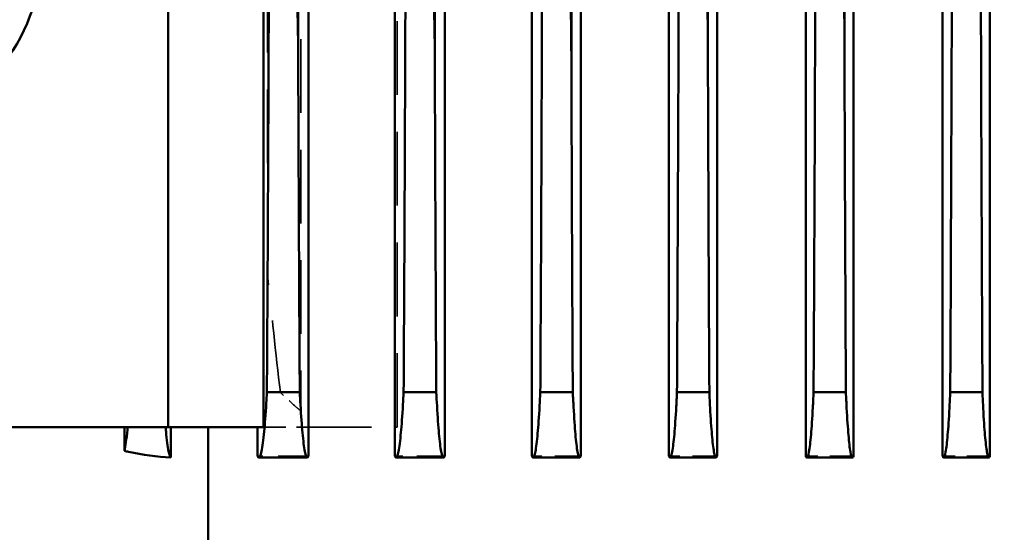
# Model space of a CAD drawing. Header units: millimetres. Extents: x -34725 to 178350, y -13707 to 126150.
# Tile 136 of 256: x 44972 to 45142, y 8268 to 8356. Entities that reach past the tile are written whole.
import ezdxf

# ---------------------------------------------------------------- set-up
doc = ezdxf.new("R2010")
doc.units = ezdxf.units.MM
doc.linetypes.add('DASHED', pattern=[0.75, 0.5, -0.25])
doc.layers.get('Defpoints').update_dxf_attribs({"linetype": 'CONTINUOUS'})
for name, color, linetype, lineweight in [('AM_0', 7, 'CONTINUOUS', 50), ('AM_5', 3, 'CONTINUOUS', 25), ('P-AM_0', 7, 'CONTINUOUS', 50), ('Sichtbar (ISO)', 7, 'CONTINUOUS', 50), ('Verdeckt (ISO)', 7, 'DASHED', 35)]:
    doc.layers.add(name, color=color, linetype=linetype, lineweight=lineweight)
doc.styles.get("Standard").update_dxf_attribs({"font": 'isocp.shx'})
doc.dimstyles.new('AM_ISO', dxfattribs={"dimtxt": 3.5, "dimasz": 2.5, "dimexe": 2, "dimexo": 1, "dimgap": 0.6, "dimtad": 1, "dimdsep": 46, "dimtxsty": 'Standard', "dimcen": 0, "dimclrd": 256, "dimclre": 256, "dimclrt": 2, "dimadec": 0, "dimazin": 2, "dimtp": 0.1, "dimtm": 0.1, "dimtfac": 0.71, "dimtmove": 0, "dimatfit": 3, "dimfxl": 1, "dimtfill": 1, "dimtfillclr": 256, "dimlwd": -1, "dimlwe": -1, "dimarcsym": 0})

# ---------------------------------------------------------------- blocks, each defined once
blk = doc.blocks.new('*D66')
at = {"layer": 'AM_5', "transparency": 16777216}
for p, q in [((42676.9, 5358.19), (42676.9, 9633.73)), ((49596.9, 4508.19), (49596.9, 9633.73)), ((43051.9, 9333.73), (49221.9, 9333.73))]:
    blk.add_line(p, q, dxfattribs=at)
for points in [[(43051.9, 9396.23), (43051.9, 9271.23), (42676.9, 9333.73)], [(49221.9, 9396.23), (49221.9, 9271.23), (49596.9, 9333.73)]]:
    blk.add_solid(points, dxfattribs=at)
at = {"layer": 'Defpoints', "color": 0, "transparency": 16777216}
for p in [(49596.9, 9333.73), (42676.9, 5208.19), (49596.9, 4358.19)]:
    blk.add_point(p, dxfattribs=at)
at = {"layer": 'AM_5', "color": 2, "transparency": 16777216, "insert": (47122.13, 9817.38), "char_height": 525, "attachment_point": 5, "bg_fill": 3, "box_fill_scale": 1.1, "bg_fill_color": 256, "bg_fill_true_color": 13158600, "bg_fill_transparency": 0}
blk.add_mtext('6920', dxfattribs=at)
blk = doc.blocks.new('A$C5cacc3fa')
at = {"layer": 'Sichtbar (ISO)'}
for p, q in [((-1438.33, -2160.9), (-1438.33, -2076.05)), ((-1438.33, -2153.38), (-1442.42, -2153.38)), ((-1443.53, -2161.36), (-1438.33, -2161.36)), ((-1438.33, -2160.9), (-1318.33, -2160.9)), ((-1438.33, -2177.3), (-1438.33, -2160.9)), ((-1438.33, -2167.8), (-1458.33, -2167.8)), ((-1443.57, -2176.5), (-1443.57, -2184.86)), ((-1438.33, -2176.28), (-1443.33, -2176.28)), ((-1318.33, -2177.3), (-1438.33, -2177.3)), ((-1432.33, -2183.56), (-1432.33, -2177.9)), ((-1375.85, -2183.29), (-480.81, -2183.29)), ((-1443.33, -2185.07), (-416.33, -2185.07)), ((-1443.57, -2200.11), (-1443.57, -2208.29)), ((-416.33, -2199.9), (-1443.33, -2199.9)), ((-1432.33, -2207.05), (-1432.33, -2201.43)), ((-1375.02, -2206.79), (-481.64, -2206.79)), ((-1443.33, -2208.49), (-416.33, -2208.49)), ((-1443.57, -2223.7), (-1443.57, -2231.74)), ((-416.33, -2223.5), (-1443.33, -2223.5)), ((-1432.33, -2230.54), (-1432.33, -2224.95)), ((-1374.01, -2230.29), (-482.65, -2230.29)), ((-1443.33, -2231.93), (-416.33, -2231.93)), ((-1443.57, -2247.26), (-1443.57, -2255.21)), ((-416.33, -2247.07), (-1443.33, -2247.07)), ((-1432.33, -2254.04), (-1432.33, -2248.47)), ((-1443.33, -2255.39), (-416.33, -2255.39)), ((-1372.82, -2253.79), (-483.84, -2253.79)), ((-416.33, -2270.63), (-1443.33, -2270.63)), ((-1443.57, -2270.81), (-1443.57, -2278.68)), ((-1432.33, -2277.54), (-1432.33, -2271.98)), ((-1371.45, -2277.29), (-485.21, -2277.29)), ((-1443.33, -2278.86), (-416.33, -2278.86)), ((-1443.57, -2294.35), (-1443.57, -2302.17)), ((-416.33, -2294.17), (-1443.33, -2294.17)), ((-1432.33, -2301.04), (-1432.33, -2295.5)), ((-1369.92, -2300.79), (-486.74, -2300.79)), ((-1443.33, -2302.34), (-416.33, -2302.34))]:
    blk.add_line(p, q, dxfattribs=at)
for centre, major_axis, ratio, start_param, end_param in [((-1353.33, -2118.47), (30, 0), 0.707107, 3.141593, 6.283185), ((-1291.57, -2333.01), (953.29, 0.1), 0.033919, 1.653082, 1.718995)]:
    blk.add_ellipse(centre, major_axis=major_axis, ratio=ratio, start_param=start_param, end_param=end_param, dxfattribs=at)
for points, knots in [([(-1442.42, -2153.38), (-1442.47, -2153.61), (-1442.52, -2153.84), (-1443.11, -2156.51), (-1443.42, -2159), (-1443.53, -2161.36)], [-24.0768879, -24.0768879, -24.0768879, -24.0768879, -24.0029178, -24.0029178, -23.2152841, -23.2152841, -23.2152841, -23.2152841]), ([(-1442.42, -2153.38), (-1442.02, -2153.47), (-1441.51, -2153.56), (-1440.29, -2153.72), (-1439.58, -2153.81), (-1438.65, -2153.9), (-1438.49, -2153.91), (-1438.33, -2153.93)], [-7.280009, -7.280009, -7.280009, -7.280009, -6.585133, -6.585133, -5.887451, -5.887451, -5.749916, -5.749916, -5.749916, -5.749916]), ([(-1438.33, -2160.47), (-1438.59, -2160.49), (-1438.84, -2160.51), (-1439.8, -2160.6), (-1440.46, -2160.68), (-1441.61, -2160.83), (-1442.09, -2160.91), (-1443.08, -2161.11), (-1443.42, -2161.24), (-1443.53, -2161.36)], [5.590555, 5.590555, 5.590555, 5.590555, 5.795378, 5.795378, 6.420063, 6.420063, 7.044748, 7.044748, 8.037893, 8.037893, 8.037893, 8.037893]), ([(-1443.33, -2176.28), (-1443.49, -2176.36), (-1443.57, -2176.43), (-1443.57, -2176.65), (-1443.23, -2176.81), (-1442.09, -2177.05), (-1441.6, -2177.13), (-1440.45, -2177.28), (-1439.78, -2177.36), (-1437.81, -2177.55), (-1436.16, -2177.67), (-1433.58, -2177.83), (-1432.97, -2177.86), (-1432.33, -2177.9)], [25.358406, 25.358406, 25.358406, 25.358406, 25.973214, 25.973214, 27.234075, 27.234075, 27.864506, 27.864506, 28.494936, 28.494936, 29.578151, 29.578151, 29.897272, 29.897272, 29.897272, 29.897272]), ([(-1432.33, -2177.9), (-1411.39, -2178.03), (-1390.36, -2178.13), (-1358.72, -2178.24), (-1347.92, -2178.27), (-1337.23, -2178.29)], [49.158577, 49.158577, 49.158577, 49.158577, 55.024283, 55.024283, 58.092321, 58.092321, 58.092321, 58.092321]), ([(-1315.83, -2180.79), (-1316.7, -2180.83), (-1317.58, -2180.88), (-1328.26, -2181.44), (-1338.25, -2181.99), (-1359.73, -2182.99), (-1369.03, -2183.28), (-1375.85, -2183.29)], [-25.071229, -25.071229, -25.071229, -25.071229, -24.828917, -24.828917, -22.120886, -22.120886, -18.977316, -18.977316, -18.977316, -18.977316]), ([(-1432.33, -2183.56), (-1433.07, -2183.59), (-1433.78, -2183.63), (-1436.42, -2183.78), (-1438.05, -2183.9), (-1439.96, -2184.08), (-1440.59, -2184.15), (-1441.68, -2184.29), (-1442.14, -2184.36), (-1443.24, -2184.58), (-1443.57, -2184.72), (-1443.57, -2184.93), (-1443.49, -2185), (-1443.33, -2185.07)], [4.335126, 4.335126, 4.335126, 4.335126, 4.692364, 4.692364, 5.728703, 5.728703, 6.305019, 6.305019, 6.881335, 6.881335, 8.033967, 8.033967, 8.602783, 8.602783, 8.602783, 8.602783]), ([(-1375.85, -2183.29), (-1376.02, -2183.29), (-1376.19, -2183.29), (-1391.34, -2183.34), (-1406.43, -2183.41), (-1425.13, -2183.51), (-1428.73, -2183.53), (-1432.33, -2183.56)], [208.990988, 208.990988, 208.990988, 208.990988, 209.039117, 209.039117, 213.269669, 213.269669, 214.277824, 214.277824, 214.277824, 214.277824]), ([(-1443.33, -2199.9), (-1443.49, -2199.98), (-1443.57, -2200.05), (-1443.57, -2200.25), (-1443.24, -2200.4), (-1442.14, -2200.62), (-1441.67, -2200.69), (-1440.57, -2200.83), (-1439.94, -2200.9), (-1438.02, -2201.08), (-1436.39, -2201.2), (-1433.76, -2201.35), (-1433.06, -2201.39), (-1432.33, -2201.43)], [24.237483, 24.237483, 24.237483, 24.237483, 24.811305, 24.811305, 25.975779, 25.975779, 26.558017, 26.558017, 27.140254, 27.140254, 28.181897, 28.181897, 28.534964, 28.534964, 28.534964, 28.534964]), ([(-1432.33, -2201.43), (-1413.35, -2201.54), (-1394.34, -2201.63), (-1364.34, -2201.73), (-1353.23, -2201.77), (-1342.23, -2201.79)], [52.675653, 52.675653, 52.675653, 52.675653, 57.992803, 57.992803, 61.148744, 61.148744, 61.148744, 61.148744]), ([(-1315.83, -2204.29), (-1321.13, -2204.61), (-1327.68, -2204.98), (-1345.31, -2205.91), (-1356.35, -2206.45), (-1369.71, -2206.75), (-1372.52, -2206.79), (-1375.02, -2206.79)], [-2.2545307, -2.2545307, -2.2545307, -2.2545307, -2.0498723, -2.0498723, -1.7422013, -1.7422013, -1.6480797, -1.6480797, -1.6480797, -1.6480797]), ([(-1432.33, -2207.05), (-1433.14, -2207.09), (-1433.92, -2207.13), (-1436.59, -2207.28), (-1438.2, -2207.39), (-1440.07, -2207.56), (-1440.68, -2207.62), (-1441.74, -2207.76), (-1442.18, -2207.82), (-1443.25, -2208.03), (-1443.57, -2208.17), (-1443.57, -2208.36), (-1443.49, -2208.42), (-1443.33, -2208.49)], [4.291323, 4.291323, 4.291323, 4.291323, 4.673366, 4.673366, 5.677236, 5.677236, 6.218348, 6.218348, 6.759459, 6.759459, 7.841683, 7.841683, 8.380837, 8.380837, 8.380837, 8.380837]), ([(-1375.02, -2206.79), (-1377.41, -2206.8), (-1379.79, -2206.81), (-1398.15, -2206.87), (-1414.23, -2206.95), (-1430.99, -2207.04), (-1431.66, -2207.04), (-1432.33, -2207.05)], [218.557739, 218.557739, 218.557739, 218.557739, 219.232957, 219.232957, 223.745598, 223.745598, 223.932979, 223.932979, 223.932979, 223.932979]), ([(-1443.33, -2223.5), (-1443.49, -2223.57), (-1443.57, -2223.63), (-1443.57, -2223.82), (-1443.25, -2223.96), (-1442.18, -2224.17), (-1441.73, -2224.24), (-1440.67, -2224.37), (-1440.06, -2224.43), (-1438.18, -2224.6), (-1436.56, -2224.72), (-1433.9, -2224.87), (-1433.13, -2224.91), (-1432.33, -2224.95)], [23.456379, 23.456379, 23.456379, 23.456379, 24.000146, 24.000146, 25.093345, 25.093345, 25.639945, 25.639945, 26.186544, 26.186544, 27.195582, 27.195582, 27.57376, 27.57376, 27.57376, 27.57376]), ([(-1432.33, -2224.95), (-1431.15, -2224.96), (-1429.97, -2224.96), (-1412.88, -2225.06), (-1396.96, -2225.13), (-1369.55, -2225.23), (-1357.99, -2225.26), (-1346.54, -2225.29)], [55.80813, 55.80813, 55.80813, 55.80813, 56.138216, 56.138216, 60.601809, 60.601809, 63.885878, 63.885878, 63.885878, 63.885878]), ([(-1315.83, -2227.79), (-1317.48, -2227.9), (-1319.28, -2228.02), (-1325.07, -2228.38), (-1329.17, -2228.62), (-1344.17, -2229.44), (-1355.9, -2230), (-1369.37, -2230.26), (-1371.8, -2230.29), (-1374.01, -2230.29)], [-2.6298244, -2.6298244, -2.6298244, -2.6298244, -2.5573914, -2.5573914, -2.4053169, -2.4053169, -1.9958736, -1.9958736, -1.8966275, -1.8966275, -1.8966275, -1.8966275]), ([(-1432.33, -2230.54), (-1433.2, -2230.58), (-1434.03, -2230.63), (-1436.73, -2230.77), (-1438.33, -2230.89), (-1440.8, -2231.1), (-1441.87, -2231.23), (-1443.25, -2231.49), (-1443.57, -2231.62), (-1443.57, -2231.8), (-1443.49, -2231.87), (-1443.33, -2231.93)], [4.258321, 4.258321, 4.258321, 4.258321, 4.658724, 4.658724, 5.637488, 5.637488, 6.667564, 6.667564, 7.69764, 7.69764, 8.214918, 8.214918, 8.214918, 8.214918]), ([(-1374.01, -2230.29), (-1378.58, -2230.3), (-1383.16, -2230.32), (-1402.54, -2230.39), (-1417.43, -2230.46), (-1432.33, -2230.54)], [226.971388, 226.971388, 226.971388, 226.971388, 228.269202, 228.269202, 232.453557, 232.453557, 232.453557, 232.453557]), ([(-1443.33, -2247.07), (-1443.49, -2247.14), (-1443.57, -2247.2), (-1443.57, -2247.38), (-1443.25, -2247.52), (-1441.86, -2247.78), (-1440.79, -2247.9), (-1438.3, -2248.13), (-1436.7, -2248.24), (-1434.01, -2248.39), (-1433.19, -2248.43), (-1432.33, -2248.47)], [22.891589, 22.891589, 22.891589, 22.891589, 23.412877, 23.412877, 24.452527, 24.452527, 25.492176, 25.492176, 26.475618, 26.475618, 26.872651, 26.872651, 26.872651, 26.872651]), ([(-1432.33, -2248.47), (-1417.05, -2248.55), (-1401.78, -2248.62), (-1374.44, -2248.73), (-1362.33, -2248.76), (-1350.33, -2248.79)], [58.598682, 58.598682, 58.598682, 58.598682, 62.888272, 62.888272, 66.330033, 66.330033, 66.330033, 66.330033]), ([(-1315.83, -2251.29), (-1319.56, -2251.6), (-1324.89, -2251.95), (-1338.83, -2252.74), (-1347.26, -2253.16), (-1359.7, -2253.59), (-1364.25, -2253.71), (-1370.11, -2253.78), (-1371.5, -2253.79), (-1372.82, -2253.79)], [-2.447845, -2.447845, -2.447845, -2.447845, -2.2475247, -2.2475247, -1.9753447, -1.9753447, -1.8221336, -1.8221336, -1.7711091, -1.7711091, -1.7711091, -1.7711091]), ([(-1432.33, -2254.04), (-1433.24, -2254.08), (-1434.11, -2254.12), (-1436.83, -2254.27), (-1438.42, -2254.38), (-1440.85, -2254.59), (-1441.9, -2254.72), (-1443.26, -2254.96), (-1443.57, -2255.09), (-1443.57, -2255.27), (-1443.49, -2255.33), (-1443.33, -2255.39)], [4.233547, 4.233547, 4.233547, 4.233547, 4.647563, 4.647563, 5.607105, 5.607105, 6.59851, 6.59851, 7.589915, 7.589915, 8.091004, 8.091004, 8.091004, 8.091004]), ([(-1372.82, -2253.79), (-1379.56, -2253.81), (-1386.32, -2253.83), (-1406.13, -2253.91), (-1419.22, -2253.97), (-1432.33, -2254.04)], [234.349877, 234.349877, 234.349877, 234.349877, 236.269992, 236.269992, 239.956343, 239.956343, 239.956343, 239.956343]), ([(-1443.33, -2270.63), (-1443.49, -2270.69), (-1443.57, -2270.75), (-1443.57, -2270.93), (-1443.26, -2271.06), (-1441.89, -2271.31), (-1440.84, -2271.43), (-1438.4, -2271.64), (-1436.81, -2271.75), (-1434.1, -2271.9), (-1433.23, -2271.94), (-1432.33, -2271.98)], [22.477363, 22.477363, 22.477363, 22.477363, 22.981773, 22.981773, 23.981114, 23.981114, 24.980455, 24.980455, 25.943984, 25.943984, 26.355207, 26.355207, 26.355207, 26.355207]), ([(-1432.33, -2271.98), (-1418.81, -2272.06), (-1405.31, -2272.12), (-1379.08, -2272.22), (-1366.34, -2272.26), (-1353.71, -2272.29)], [61.077662, 61.077662, 61.077662, 61.077662, 64.878046, 64.878046, 68.501278, 68.501278, 68.501278, 68.501278]), ([(-1315.83, -2274.79), (-1320.04, -2275.23), (-1327.75, -2275.72), (-1343.53, -2276.56), (-1351.23, -2276.89), (-1363.35, -2277.23), (-1367.66, -2277.29), (-1371.45, -2277.29)], [-2.4903614, -2.4903614, -2.4903614, -2.4903614, -2.284513, -2.284513, -2.1006215, -2.1006215, -1.9796147, -1.9796147, -1.9796147, -1.9796147]), ([(-1371.45, -2277.29), (-1380.37, -2277.32), (-1389.33, -2277.35), (-1409.62, -2277.43), (-1420.97, -2277.48), (-1432.33, -2277.54)], [240.661234, 240.661234, 240.661234, 240.661234, 243.207295, 243.207295, 246.408875, 246.408875, 246.408875, 246.408875]), ([(-1432.33, -2277.54), (-1433.27, -2277.58), (-1434.18, -2277.63), (-1436.91, -2277.77), (-1438.49, -2277.88), (-1440.89, -2278.09), (-1441.92, -2278.2), (-1443.26, -2278.45), (-1443.57, -2278.57), (-1443.57, -2278.74), (-1443.49, -2278.8), (-1443.33, -2278.86)], [4.215343, 4.215343, 4.215343, 4.215343, 4.639276, 4.639276, 5.584479, 5.584479, 6.547711, 6.547711, 7.510942, 7.510942, 8.00025, 8.00025, 8.00025, 8.00025]), ([(-1443.33, -2294.17), (-1443.49, -2294.23), (-1443.57, -2294.29), (-1443.57, -2294.46), (-1443.26, -2294.59), (-1441.92, -2294.83), (-1440.88, -2294.95), (-1438.47, -2295.16), (-1436.89, -2295.27), (-1434.16, -2295.41), (-1433.26, -2295.46), (-1432.33, -2295.5)], [22.175515, 22.175515, 22.175515, 22.175515, 22.667416, 22.667416, 23.63685, 23.63685, 24.606284, 24.606284, 25.554669, 25.554669, 25.976418, 25.976418, 25.976418, 25.976418]), ([(-1432.33, -2295.5), (-1420.53, -2295.56), (-1408.75, -2295.61), (-1383.51, -2295.71), (-1370.07, -2295.76), (-1356.75, -2295.79)], [63.228009, 63.228009, 63.228009, 63.228009, 66.550244, 66.550244, 70.375687, 70.375687, 70.375687, 70.375687]), ([(-1315.83, -2298.29), (-1318.61, -2298.68), (-1324.11, -2299.06), (-1332.14, -2299.55), (-1334.64, -2299.69), (-1344.55, -2300.2), (-1352.13, -2300.49), (-1363.11, -2300.75), (-1366.7, -2300.79), (-1369.92, -2300.79)], [-3.556219, -3.556219, -3.556219, -3.556219, -3.260206, -3.260206, -3.122054, -3.122054, -2.689061, -2.689061, -2.444853, -2.444853, -2.444853, -2.444853]), ([(-1432.33, -2301.04), (-1433.29, -2301.08), (-1434.22, -2301.13), (-1436.96, -2301.27), (-1438.54, -2301.38), (-1440.92, -2301.58), (-1441.94, -2301.7), (-1443.26, -2301.94), (-1443.57, -2302.06), (-1443.57, -2302.22), (-1443.49, -2302.28), (-1443.33, -2302.34)], [4.202621, 4.202621, 4.202621, 4.202621, 4.633443, 4.633443, 5.568515, 5.568515, 6.512174, 6.512174, 7.455832, 7.455832, 7.936958, 7.936958, 7.936958, 7.936958])]:
    blk.add_open_spline(points, degree=3, knots=knots, dxfattribs=at)
at = {"layer": 'Verdeckt (ISO)', "ltscale": 10.461018}
blk.add_line((-1443.33, -2185.07), (-1443.33, -2176.28), dxfattribs=at)
at = {"layer": 'Verdeckt (ISO)', "ltscale": 5.318502}
blk.add_line((-1438.33, -2177.3), (-1438.33, -2177.49), dxfattribs=at)
at = {"layer": 'Verdeckt (ISO)', "ltscale": 7.355467}
blk.add_line((-1438.33, -2177.49), (-1438.33, -2183.93), dxfattribs=at)
at = {"layer": 'Verdeckt (ISO)', "ltscale": 25.434799}
blk.add_line((-1412.01, -2178.01), (-444.65, -2178.01), dxfattribs=at)
at = {"layer": 'Verdeckt (ISO)', "ltscale": 25.951769}
blk.add_line((-1438.33, -2183.93), (-1438.33, -2185.07), dxfattribs=at)
at = {"layer": 'Verdeckt (ISO)', "ltscale": 25.340425}
blk.add_line((-440.33, -2183.73), (-1435.52, -2183.73), dxfattribs=at)
at = {"layer": 'Verdeckt (ISO)', "ltscale": 21.709454}
blk.add_line((-1438.33, -2185.07), (-1438.33, -2199.9), dxfattribs=at)
at = {"layer": 'Verdeckt (ISO)', "ltscale": 9.607464}
blk.add_line((-1443.33, -2208.49), (-1443.33, -2199.9), dxfattribs=at)
at = {"layer": 'Verdeckt (ISO)', "ltscale": 10.590502}
blk.add_line((-1438.33, -2199.9), (-1438.33, -2200.29), dxfattribs=at)
at = {"layer": 'Verdeckt (ISO)', "ltscale": 25.411861}
blk.add_line((-1438.33, -2200.29), (-440.33, -2200.29), dxfattribs=at)
at = {"layer": 'Verdeckt (ISO)', "ltscale": 8.994848}
blk.add_line((-1443.33, -2231.93), (-1443.33, -2223.5), dxfattribs=at)
at = {"layer": 'Verdeckt (ISO)', "ltscale": 8.547176}
blk.add_line((-1443.33, -2255.39), (-1443.33, -2247.07), dxfattribs=at)
at = {"layer": 'Verdeckt (ISO)', "ltscale": 8.220131}
blk.add_line((-1443.33, -2278.86), (-1443.33, -2270.63), dxfattribs=at)
at = {"layer": 'Verdeckt (ISO)', "ltscale": 7.986618}
blk.add_line((-1443.33, -2302.34), (-1443.33, -2294.17), dxfattribs=at)
at = {"layer": 'Verdeckt (ISO)', "ltscale": 8.49521e-05}
blk.add_line((-1369.92, -2300.79), (-1369.92, -2300.79), dxfattribs=at)
at = {"layer": 'Verdeckt (ISO)', "ltscale": 24.822596}
blk.add_open_spline([(-1432.33, -2180.21), (-1425.55, -2179.42), (-1418.77, -2178.69), (-1412.01, -2178.01)], degree=3, dxfattribs=at)
at = {"layer": 'Verdeckt (ISO)', "ltscale": 5.335009}
blk.add_open_spline([(-1435.52, -2183.73), (-1435.33, -2183.49), (-1435.13, -2183.25), (-1434.11, -2182.04), (-1433.24, -2181.11), (-1432.33, -2180.21)], degree=3, knots=[25.7669884, 25.7669884, 25.7669884, 25.7669884, 25.8695485, 25.8695485, 26.2827751, 26.2827751, 26.2827751, 26.2827751], dxfattribs=at)
blk = doc.blocks.new('PP_DRIVE DETAIL TOP VIEW_klein_1')
at = {"layer": 'AM_0', "xscale": -1}
blk.add_blockref('A$C5cacc3fa', (-3251.33, -1161.21), dxfattribs=at)

msp = doc.modelspace()

# ---------------------------------------------------------------- dimensions: what is measured, and where the dimension line sits
at = {"layer": 'AM_5'}
dim = msp.add_linear_dim(base=(49596.896, 9333.725), p1=(42676.896, 5208.188), p2=(49596.896, 4358.188), dimstyle='AM_ISO', override={"dimscale": 150, "dimtmove": 2}, dxfattribs=at)
dim.commit()
dim.dimension.update_dxf_attribs({"geometry": '*D66', "text_midpoint": (47122.13, 9817.383), "dimtype": 160})

# ---------------------------------------------------------------- next in the draw order: block references
at = {"layer": 'P-AM_0', "xscale": -1, "rotation": 90}
msp.add_blockref('PP_DRIVE DETAIL TOP VIEW_klein_1', (41675.64, 6473.188), dxfattribs=at)

doc.saveas('drawing.dxf')
